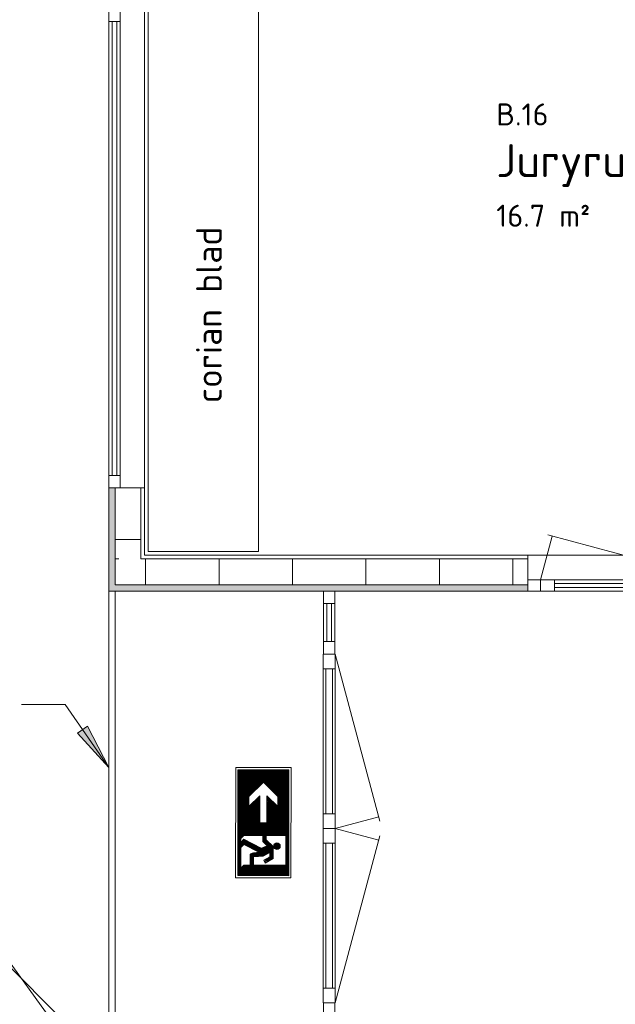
# Model space of a CAD drawing. Header units: millimetres. Extents: x 2016 to 102618, y -16590 to 68005.
# Tile 252 of 256: x 57015 to 60257, y 32635 to 37997. Entities that reach past the tile are written whole.
import ezdxf

# ---------------------------------------------------------------- set-up
doc = ezdxf.new("R2010")
doc.units = ezdxf.units.MM
doc.linetypes.add('dash 2_2', pattern=[4, 2, -2])
for name, color, linetype, lineweight in [('A-ANNO-NOTE', 131, 'Continuous', 5), ('A-AREA-IDEN', 2, 'Continuous', 9), ('A-DETL', 90, 'Continuous', 18), ('A-FLOR', 192, 'Continuous', 13), ('A-GENM', 13, 'Continuous', 13), ('A-GLAZ', 151, 'Continuous', 13), ('A-GLAZ-CURT', 52, 'Continuous', 9), ('A-GLAZ-CWMG', 51, 'Continuous', 13), ('A-WALL', 113, 'Continuous', 13), ('A-WALL-FNSH', 113, 'Continuous', 25), ('A-WALL-PATT', 111, 'Continuous', 25), ('G-ANNO-TEXT', 231, 'Continuous', 9), ('I-WALL', 2, 'Continuous', 13)]:
    doc.layers.add(name, color=color, linetype=linetype, lineweight=lineweight)
doc.styles.add('ISOCPEUR_2', font='isocpeur.ttf', dxfattribs={"height": 180.0000000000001})
doc.styles.add('ISOCPEUR_3', font='isocpeur.ttf', dxfattribs={"height": 140})
doc.styles.add('ISOCPEUR_4', font='isocpeur.ttf', dxfattribs={"height": 119.9999999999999})

# ---------------------------------------------------------------- blocks, each defined once
blk = doc.blocks.new('System Panel - 31_VCS_glas_25mm-4529972-00 Begane grond')
at = {"layer": 'A-GLAZ-CURT'}
for p, q in [((-1235.750000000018, 12.49999999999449), (1235.750000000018, 12.49999999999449)), ((-1235.750000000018, -12.50000000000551), (-1235.750000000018, 12.49999999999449)), ((1235.750000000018, -12.50000000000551), (1235.750000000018, 12.49999999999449)), ((1235.750000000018, -12.50000000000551), (-1235.750000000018, -12.50000000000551))]:
    blk.add_line(p, q, dxfattribs=at)
blk = doc.blocks.new('Rectangular Mullion - aluminium kozijn_RT62_68mm-4529971-00 Begane grond')
at = {"layer": 'A-GLAZ-CWMG'}
for p, q in [((57499.99999999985, 35515.49999999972), (57499.99999999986, 37986.99999999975)), ((57561.99999999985, 35515.49999999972), (57561.99999999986, 37986.99999999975))]:
    blk.add_line(p, q, dxfattribs=at)
blk = doc.blocks.new('Rectangular Mullion - aluminium kozijn_RT62_68mm-4483044-00 Begane grond')
at = {"layer": 'A-GLAZ-CWMG'}
for p, q in [((0, 31), (-68, 31)), ((-68, 31), (-68, -31)), ((0, 30.99999999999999), (0, -31)), ((-68, -31), (0, -31))]:
    blk.add_line(p, q, dxfattribs=at)
blk = doc.blocks.new('Rectangular Mullion - aluminium kozijn_RT62_68mm-4483045-00 Begane grond')
at = {"layer": 'A-GLAZ-CWMG'}
for p, q in [((0, 30.99999999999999), (-68, 30.99999999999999)), ((-68, 30.99999999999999), (-68, -31)), ((0, 30.99999999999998), (0, -31)), ((-68, -31), (0, -31))]:
    blk.add_line(p, q, dxfattribs=at)
blk = doc.blocks.new('Rectangular Mullion - aluminium kozijn_RT62_68mm-4449801-00 Begane grond')
at = {"layer": 'A-GLAZ-CWMG'}
for p, q in [((0, 31), (-68, 31)), ((-68, 31), (-68, -31)), ((0, 31), (0, -31)), ((-68, -31), (0, -31))]:
    blk.add_line(p, q, dxfattribs=at)
blk = doc.blocks.new('31_VCS_aluminium_deur_vliesgevel_glasvulling - Draaideur vliesgevel smal-4543399-00 Begane grond')
at = {"layer": 'A-GENM'}
for p, q in [((-475.0000000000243, -32.49999999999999), (-411.3620667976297, -270.0000000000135)), ((475.00000000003, -32.49999999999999), (-435.5102124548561, -276.4704761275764))]:
    blk.add_line(p, q, dxfattribs=at)
at = {"layer": 'A-GLAZ-CURT', "lineweight": 18}
for p, q in [((-475.0000000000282, -32.49999999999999), (-475.0000000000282, 32.50000000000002)), ((-475.0000000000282, 32.50000000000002), (-395.0000000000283, 32.50000000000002)), ((-395.0000000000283, 32.50000000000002), (395.0000000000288, 32.50000000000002)), ((-395.0000000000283, -32.49999999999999), (-395.0000000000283, 32.50000000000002)), ((395.0000000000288, 32.50000000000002), (475.0000000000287, 32.50000000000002)), ((395.0000000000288, -32.5), (395.0000000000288, 32.50000000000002)), ((475.0000000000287, -32.49999999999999), (475.0000000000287, 32.50000000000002)), ((-395.0000000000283, -32.49999999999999), (-475.0000000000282, -32.49999999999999)), ((395.0000000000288, -32.49999999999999), (-395.0000000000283, -32.49999999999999)), ((475.0000000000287, -32.49999999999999), (395.0000000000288, -32.49999999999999))]:
    blk.add_line(p, q, dxfattribs=at)
blk = doc.blocks.new('System Panel - 31_VCS_glas_25mm-4504662-00 Begane grond')
at = {"layer": 'A-GLAZ-CURT'}
for p, q in [((-103.2499999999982, 12.49999999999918), (103.2499999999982, 12.49999999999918)), ((-103.2499999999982, -12.50000000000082), (-103.2499999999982, 12.49999999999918)), ((103.2499999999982, -12.50000000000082), (103.2499999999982, 12.49999999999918)), ((103.2499999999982, -12.50000000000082), (-103.2499999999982, -12.50000000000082))]:
    blk.add_line(p, q, dxfattribs=at)
blk = doc.blocks.new('Rectangular Mullion - aluminium kozijn_RT62_68mm-4504656-00 Begane grond')
at = {"layer": 'A-GLAZ-CWMG'}
for p, q in [((58668.99999999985, 34816.99999999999), (58668.99999999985, 34610.49999999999)), ((58730.99999999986, 34816.99999999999), (58730.99999999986, 34610.49999999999))]:
    blk.add_line(p, q, dxfattribs=at)
blk = doc.blocks.new('Rectangular Mullion - aluminium kozijn_RT62_68mm-4449849-00 Begane grond')
at = {"layer": 'A-GLAZ-CWMG'}
for p, q in [((34, 31), (-34, 31)), ((-34, 31), (-34, -31)), ((34, 31), (34, -31)), ((-34, -31), (34, -31))]:
    blk.add_line(p, q, dxfattribs=at)
blk = doc.blocks.new('31_VCS_aluminium_deur_vliesgevel_glasvulling - Draaideur vliesgevel smal-4543404-00 Begane grond')
at = {"layer": 'A-GENM'}
for p, q in [((-475.0000000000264, 32.49999999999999), (-411.3620667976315, 270.0000000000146)), ((475.0000000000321, 32.49999999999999), (-435.510212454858, 276.4704761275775))]:
    blk.add_line(p, q, dxfattribs=at)
at = {"layer": 'A-GLAZ-CURT', "lineweight": 18}
for p, q in [((-395.0000000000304, 32.49999999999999), (-475.0000000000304, 32.49999999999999)), ((-475.0000000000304, 32.49999999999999), (-475.0000000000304, -32.50000000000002)), ((-395.0000000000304, 32.49999999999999), (395.0000000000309, 32.49999999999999)), ((-395.0000000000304, 32.5), (-395.0000000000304, -32.50000000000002)), ((475.0000000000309, 32.49999999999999), (395.0000000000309, 32.49999999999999)), ((395.0000000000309, 32.49999999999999), (395.0000000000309, -32.50000000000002)), ((475.0000000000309, 32.49999999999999), (475.0000000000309, -32.50000000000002)), ((-475.0000000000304, -32.50000000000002), (-395.0000000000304, -32.50000000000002)), ((395.0000000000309, -32.50000000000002), (-395.0000000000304, -32.50000000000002)), ((395.0000000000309, -32.50000000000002), (475.0000000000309, -32.50000000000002))]:
    blk.add_line(p, q, dxfattribs=at)
blk = doc.blocks.new('30_VCS_beglazing_clear glazing - 30_VCS_beglazing_clear glazing-4504661-00 Begane grond')
at = {"layer": 'A-GLAZ'}
for p, q in [((-395.0000000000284, 17.5), (395.0000000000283, 17.5)), ((395.0000000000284, -17.5), (-395.0000000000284, -17.5))]:
    blk.add_line(p, q, dxfattribs=at)
blk = doc.blocks.new('30_VCS_beglazing_clear glazing - 30_VCS_beglazing_clear glazing-4504667-00 Begane grond')
at = {"layer": 'A-GLAZ'}
for p, q in [((395.0000000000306, 17.5), (-395.0000000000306, 17.5)), ((-395.0000000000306, -17.5), (395.0000000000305, -17.5))]:
    blk.add_line(p, q, dxfattribs=at)
blk = doc.blocks.new('Uitgifte horeca blad1 - Uitgifte horeca blad-4362237-00 Begane grond')
at = {"layer": 'A-GENM'}
for p, q in [((57714.99999999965, 38064.99999999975), (57714.99999999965, 35099.99999999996)), ((58314.99999999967, 35099.99999999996), (58314.99999999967, 38064.99999999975)), ((57714.99999999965, 35099.99999999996), (58314.99999999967, 35099.99999999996))]:
    blk.add_line(p, q, dxfattribs=at)
blk = doc.blocks.new('31_VCS_CWP_vliesgevel_deur_enkel_glaspaneel - merk-4668281-00 Begane grond')
at = {"layer": 'A-GENM'}
for p, q in [((-474.9999999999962, 30.99999999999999), (-411.3620667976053, 268.4999999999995)), ((475.0000000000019, 30.99999999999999), (-435.5102124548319, 274.9704761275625))]:
    blk.add_line(p, q, dxfattribs=at)
at = {"layer": 'A-GLAZ-CURT', "lineweight": 18}
for p, q in [((-397.9999999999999, 30.99999999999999), (-474.9999999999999, 30.99999999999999)), ((-474.9999999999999, 30.99999999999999), (-474.9999999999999, -31.00000000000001)), ((-397.9999999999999, 30.99999999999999), (398.0000000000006, 30.99999999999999)), ((-397.9999999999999, 30.99999999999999), (-397.9999999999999, -31.00000000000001)), ((475.0000000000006, 30.99999999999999), (398.0000000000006, 30.99999999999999)), ((398.0000000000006, 30.99999999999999), (398.0000000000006, -31.00000000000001)), ((475.0000000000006, 30.99999999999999), (475.0000000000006, -31.00000000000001)), ((-474.9999999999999, -31.00000000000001), (-397.9999999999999, -31.00000000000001)), ((398.0000000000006, -31.00000000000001), (-397.9999999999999, -31.00000000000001)), ((398.0000000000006, -31.00000000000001), (475.0000000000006, -31.00000000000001))]:
    blk.add_line(p, q, dxfattribs=at)
at = {"layer": 'A-GLAZ-CURT', "lineweight": 13}
for p, q in [((-398.0000000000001, 10.5), (398.0000000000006, 10.5)), ((-398.0000000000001, -10.5), (-398.0000000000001, 10.5)), ((398.0000000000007, -10.5), (398.0000000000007, 10.5)), ((398.0000000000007, -10.5), (-398, -10.5))]:
    blk.add_line(p, q, dxfattribs=at)
blk = doc.blocks.new('Rectangular Mullion - aluminium kozijn_RT62_68mm-4668283-00 Begane grond')
at = {"layer": 'A-GLAZ-CWMG'}
for p, q in [((0, 31), (-68, 31)), ((-68, 31), (-68, -31)), ((0, 31), (0, -31)), ((-68, -31), (0, -31))]:
    blk.add_line(p, q, dxfattribs=at)
blk = doc.blocks.new('NLRS_00_NEN-EN ISO 7010_E001 - vluchtweg links-4415713-00 Begane grond')
at = {"layer": 'A-ANNO-NOTE', "lineweight": 9}
for p, q in [((-2.999999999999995, -1.586231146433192e-14), (-2.999999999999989, -3.014634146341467)), ((2.999999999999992, -5.887109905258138e-15), (-2.999999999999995, -1.579138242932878e-14)), ((-2.882926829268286, -0.1170731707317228), (2.882926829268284, -0.1170731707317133)), ((-2.882926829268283, -2.897560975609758), (-2.882926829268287, -0.1170731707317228)), ((-2.835275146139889, -0.1170731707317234), (-2.835275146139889, -2.897560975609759)), ((-2.787623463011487, -0.1170731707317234), (-2.787623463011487, -2.897560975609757)), ((-2.739971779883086, -0.1170731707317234), (-2.739971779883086, -2.897560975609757)), ((-2.692320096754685, -0.1170731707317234), (-2.692320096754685, -2.897560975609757)), ((-2.644668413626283, -0.1170731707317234), (-2.644668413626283, -2.897560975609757)), ((-2.597016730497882, -0.1170731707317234), (-2.597016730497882, -2.897560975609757)), ((-2.549365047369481, -0.1170731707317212), (-2.549365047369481, -2.897560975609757)), ((-2.501713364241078, -0.1170731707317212), (-2.501713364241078, -2.897560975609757)), ((-2.454061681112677, -0.1170731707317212), (-2.454061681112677, -2.897560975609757)), ((-2.406409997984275, -0.1170731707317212), (-2.406409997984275, -2.897560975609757)), ((-2.358758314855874, -0.1170731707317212), (-2.358758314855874, -2.897560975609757)), ((-2.311106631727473, -0.1170731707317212), (-2.311106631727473, -2.897560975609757)), ((-2.263454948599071, -0.1170731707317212), (-2.263454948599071, -2.897560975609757)), ((-2.21580326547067, -0.1170731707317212), (-2.21580326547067, -2.897560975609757)), ((-2.168151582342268, -0.1170731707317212), (-2.168151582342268, -1.459060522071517)), ((-2.120499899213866, -0.1170731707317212), (-2.120499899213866, -1.411408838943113)), ((-2.072848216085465, -0.1170731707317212), (-2.072848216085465, -1.363757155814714)), ((-2.025196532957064, -0.1170731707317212), (-2.025196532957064, -1.316105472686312)), ((-1.977544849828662, -0.1170731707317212), (-1.977544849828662, -1.268453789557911)), ((-1.92989316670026, -0.1170731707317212), (-1.92989316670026, -1.220802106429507)), ((-1.882241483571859, -0.1170731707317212), (-1.882241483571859, -1.173150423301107)), ((-1.834589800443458, -0.1170731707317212), (-1.834589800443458, -1.125498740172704)), ((-1.786938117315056, -0.1170731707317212), (-1.786938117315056, -1.077847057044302)), ((-1.739286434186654, -0.1170731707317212), (-1.739286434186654, -1.0301953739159)), ((-1.691634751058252, -0.1170731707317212), (-1.691634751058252, -0.9825436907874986)), ((-1.643983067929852, -0.1170731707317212), (-1.643983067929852, -0.9348920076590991)), ((-1.59633138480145, -0.1170731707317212), (-1.59633138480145, -0.8872403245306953)), ((-1.548679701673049, -0.1170731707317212), (-1.548679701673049, -0.8395886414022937)), ((-1.501028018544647, -0.1170731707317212), (-1.501028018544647, -0.791936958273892)), ((-1.453376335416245, -0.1170731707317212), (-1.453376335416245, -0.7442852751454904)), ((-1.405724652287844, -0.1170731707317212), (-1.405724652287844, -0.7236984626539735)), ((-1.358072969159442, -0.1170731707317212), (-1.358072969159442, -0.7236984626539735)), ((-1.310421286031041, -0.1170731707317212), (-1.310421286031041, -0.7236984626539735)), ((-1.262769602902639, -0.1170731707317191), (-1.262769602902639, -0.7236984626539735)), ((-1.215117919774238, -0.1170731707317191), (-1.215117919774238, -0.7236984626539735)), ((-1.167466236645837, -0.1170731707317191), (-1.167466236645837, -0.7236984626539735)), ((-1.119814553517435, -0.1170731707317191), (-1.119814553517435, -0.7236984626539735)), ((-1.072162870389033, -0.1170731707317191), (-1.072162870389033, -0.7236984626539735)), ((-1.024511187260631, -0.1170731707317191), (-1.024511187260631, -0.7236984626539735)), ((-0.9768595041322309, -0.1170731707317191), (-0.9768595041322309, -0.7236984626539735)), ((-0.929207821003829, -0.1170731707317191), (-0.929207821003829, -0.7236984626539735)), ((-0.8815561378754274, -0.1170731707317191), (-0.8815561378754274, -0.7236984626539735)), ((-0.8339044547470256, -0.1170731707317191), (-0.8339044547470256, -1.312565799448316)), ((-0.7862527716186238, -0.1170731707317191), (-0.7862527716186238, -1.312565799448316)), ((-0.7386010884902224, -0.1170731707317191), (-0.7386010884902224, -1.312565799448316)), ((-0.6909494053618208, -0.1170731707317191), (-0.6909494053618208, -1.312565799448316)), ((-0.6432977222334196, -0.1170731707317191), (-0.6432977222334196, -1.312565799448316)), ((-0.5956460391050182, -0.1170731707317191), (-0.5956460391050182, -1.312565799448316)), ((-0.5479943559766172, -0.1170731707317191), (-0.5479943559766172, -1.312565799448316)), ((-0.5003426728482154, -0.1170731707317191), (-0.5003426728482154, -1.312565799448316)), ((-0.4526909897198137, -0.1170731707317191), (-0.4526909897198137, -1.312565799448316)), ((-0.4050393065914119, -0.1170731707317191), (-0.4050393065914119, -1.312565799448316)), ((-0.3573876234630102, -0.1170731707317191), (-0.3573876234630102, -1.312565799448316)), ((-0.3097359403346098, -0.1170731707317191), (-0.3097359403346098, -1.312565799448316)), ((-0.262084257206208, -0.1170731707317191), (-0.262084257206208, -1.312565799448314)), ((-0.2144325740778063, -0.1170731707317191), (-0.2144325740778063, -1.312565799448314)), ((-0.1667808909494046, -0.1170731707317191), (-0.1667808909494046, -1.312565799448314)), ((-0.1191292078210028, -0.1170731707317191), (-0.1191292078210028, -1.312565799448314)), ((-0.07147752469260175, -0.1170731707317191), (-0.07147752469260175, -1.312565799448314)), ((-0.02382584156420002, -0.1170731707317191), (-0.02382584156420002, -1.312565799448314)), ((0.02382584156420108, -0.117073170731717), (0.02382584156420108, -2.897560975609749)), ((0.07147752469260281, -0.117073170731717), (0.07147752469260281, -2.897560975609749)), ((0.1191292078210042, -0.117073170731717), (0.1191292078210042, -2.897560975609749)), ((0.1667808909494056, -0.117073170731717), (0.1667808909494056, -2.897560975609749)), ((0.2144325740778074, -0.117073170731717), (0.2144325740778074, -2.897560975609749)), ((0.2620842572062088, -0.117073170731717), (0.2620842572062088, -2.897560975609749)), ((0.3097359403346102, -0.117073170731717), (0.3097359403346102, -2.897560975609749)), ((0.3573876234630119, -0.117073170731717), (0.3573876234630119, -2.897560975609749)), ((0.4050393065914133, -0.117073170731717), (0.4050393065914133, -2.897560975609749)), ((0.4526909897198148, -0.117073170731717), (0.4526909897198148, -2.897560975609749)), ((0.5003426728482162, -0.117073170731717), (0.5003426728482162, -2.897560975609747)), ((0.5479943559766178, -0.117073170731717), (0.5479943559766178, -2.897560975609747)), ((0.5956460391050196, -0.117073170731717), (0.5956460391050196, -2.897560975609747)), ((0.6432977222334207, -0.117073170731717), (0.6432977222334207, -2.897560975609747)), ((0.6909494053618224, -0.117073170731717), (0.6909494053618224, -2.897560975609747)), ((0.6963764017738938, -0.2787535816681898), (2.303623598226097, -0.2787535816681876)), ((0.6963764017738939, -1.355876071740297), (0.6963764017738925, -0.2787535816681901)), ((0.7386010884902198, -0.117073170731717), (0.7386010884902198, -0.2787535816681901)), ((0.786252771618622, -0.117073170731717), (0.786252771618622, -0.2787535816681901)), ((0.8339044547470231, -0.117073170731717), (0.8339044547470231, -0.2787535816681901)), ((0.8815561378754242, -0.117073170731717), (0.8815561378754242, -0.2787535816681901)), ((0.9292078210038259, -0.117073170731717), (0.9292078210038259, -0.2787535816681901)), ((0.9768595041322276, -0.117073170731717), (0.9768595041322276, -0.2787535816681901)), ((1.024511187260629, -0.117073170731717), (1.024511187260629, -0.2787535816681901)), ((1.072162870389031, -0.117073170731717), (1.072162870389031, -0.2787535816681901)), ((1.119814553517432, -0.117073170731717), (1.119814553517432, -0.2787535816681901)), ((1.167466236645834, -0.117073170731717), (1.167466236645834, -0.2787535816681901)), ((1.215117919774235, -0.117073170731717), (1.215117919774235, -0.2787535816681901)), ((1.262769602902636, -0.117073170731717), (1.262769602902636, -0.278753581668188)), ((1.310421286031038, -0.1170731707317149), (1.310421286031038, -0.278753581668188)), ((1.35807296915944, -0.1170731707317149), (1.35807296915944, -0.278753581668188)), ((1.405724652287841, -0.1170731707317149), (1.405724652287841, -0.278753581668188)), ((1.453376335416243, -0.1170731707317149), (1.453376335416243, -0.278753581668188)), ((1.501028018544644, -0.1170731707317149), (1.501028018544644, -0.278753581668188)), ((1.548679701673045, -0.1170731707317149), (1.548679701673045, -0.278753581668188)), ((1.596331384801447, -0.1170731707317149), (1.596331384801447, -0.278753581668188)), ((1.643983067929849, -0.1170731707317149), (1.643983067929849, -0.278753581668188)), ((1.69163475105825, -0.1170731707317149), (1.69163475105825, -0.278753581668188)), ((1.739197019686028, -0.1170731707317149), (1.739197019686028, -0.278753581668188)), ((1.78684870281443, -0.1170731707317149), (1.78684870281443, -0.278753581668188)), ((1.834500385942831, -0.1170731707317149), (1.834500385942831, -0.278753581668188)), ((1.882152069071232, -0.1170731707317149), (1.882152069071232, -0.278753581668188)), ((1.929803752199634, -0.1170731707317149), (1.929803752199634, -0.278753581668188)), ((1.977455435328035, -0.1170731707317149), (1.977455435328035, -0.278753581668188)), ((2.025555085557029, -0.1170731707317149), (2.025555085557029, -0.278753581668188)), ((2.073206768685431, -0.1170731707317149), (2.073206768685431, -0.278753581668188)), ((2.120858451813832, -0.1170731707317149), (2.120858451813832, -0.278753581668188)), ((2.168510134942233, -0.1170731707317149), (2.168510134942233, -0.278753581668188)), ((2.21609110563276, -0.1170731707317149), (2.21609110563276, -0.278753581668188)), ((2.263742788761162, -0.1170731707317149), (2.263742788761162, -0.278753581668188)), ((2.303623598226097, -0.2787535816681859), (2.3036235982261, -2.033190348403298)), ((2.311106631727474, -0.1170731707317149), (2.311106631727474, -2.577662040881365)), ((2.358758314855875, -0.1170731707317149), (2.358758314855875, -2.625313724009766)), ((2.406409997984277, -0.1170731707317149), (2.406409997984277, -2.672965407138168)), ((2.454061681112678, -0.1170731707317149), (2.454061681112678, -2.720617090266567)), ((2.501713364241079, -0.1170731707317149), (2.501713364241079, -2.89756097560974)), ((2.549365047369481, -0.1170731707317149), (2.549365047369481, -2.89756097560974)), ((2.597016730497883, -0.1170731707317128), (2.597016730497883, -2.89756097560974)), ((2.644668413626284, -0.1170731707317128), (2.644668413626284, -2.89756097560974)), ((2.692320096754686, -0.1170731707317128), (2.692320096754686, -2.89756097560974)), ((2.739971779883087, -0.1170731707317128), (2.739971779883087, -2.89756097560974)), ((2.787623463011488, -0.1170731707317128), (2.787623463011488, -2.89756097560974)), ((2.83527514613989, -0.1170731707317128), (2.83527514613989, -2.89756097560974)), ((2.882926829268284, -0.1170731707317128), (2.882926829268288, -2.89756097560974)), ((2.999999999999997, -3.014634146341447), (2.999999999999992, -6.34492458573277e-15)), ((-1.432789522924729, -0.7236984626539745), (-2.216408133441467, -1.507317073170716)), ((-0.8754252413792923, -0.7236984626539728), (-1.464292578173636, -1.312565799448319)), ((-0.8754252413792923, -0.7236984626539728), (-1.432789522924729, -0.7236984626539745)), ((-1.167466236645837, -1.0514859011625), (-1.428546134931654, -1.312565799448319)), ((-1.167466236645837, -1.015739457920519), (-1.167466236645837, -1.244152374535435)), ((-1.119814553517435, -0.968087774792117), (-1.119814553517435, -1.312565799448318)), ((-1.072162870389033, -0.9204360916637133), (-1.072162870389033, -1.312565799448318)), ((-1.024511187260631, -0.8727844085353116), (-1.024511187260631, -1.312565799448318)), ((-0.9768595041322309, -0.8251327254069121), (-0.9768595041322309, -1.312565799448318)), ((-0.929207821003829, -0.7774810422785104), (-0.929207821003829, -1.312565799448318)), ((-0.8815561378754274, -0.7236984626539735), (-0.8815561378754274, -1.312565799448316)), ((1.291866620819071, -0.976987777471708), (0.9385475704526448, -1.355876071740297)), ((1.119814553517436, -0.674635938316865), (1.119814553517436, -0.8510125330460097)), ((1.167466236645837, -0.6195994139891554), (1.167466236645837, -0.9060490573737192)), ((1.215117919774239, -0.5933894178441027), (1.215117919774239, -0.9322590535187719)), ((1.215117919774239, -1.059290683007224), (1.215117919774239, -1.338756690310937)), ((1.262769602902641, -0.5829309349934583), (1.262769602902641, -0.9427175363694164)), ((1.262769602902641, -1.008190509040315), (1.262769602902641, -1.330391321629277)), ((1.262769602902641, -1.008190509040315), (1.262769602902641, -1.330391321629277)), ((1.310421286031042, -0.585416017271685), (1.310421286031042, -0.9402324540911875)), ((1.310421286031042, -0.9769877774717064), (1.310421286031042, -1.437418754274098)), ((1.946204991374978, -0.976987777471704), (1.310421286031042, -0.9769877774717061)), ((1.358072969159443, -0.6014415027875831), (1.358072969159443, -0.9242069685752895)), ((1.358072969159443, -0.9769877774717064), (1.358072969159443, -1.544446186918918)), ((1.405724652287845, -0.6360420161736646), (1.405724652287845, -0.8896064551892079)), ((1.405724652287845, -0.9769877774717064), (1.405724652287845, -2.130266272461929)), ((1.453376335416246, -0.9769877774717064), (1.453376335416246, -2.036744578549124)), ((1.501028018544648, -0.9769877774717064), (1.501028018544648, -1.94322288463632)), ((1.54867970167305, -0.9769877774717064), (1.54867970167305, -1.849701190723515)), ((1.596331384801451, -0.9769877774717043), (1.596331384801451, -1.75617949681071)), ((1.643983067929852, -0.9769877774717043), (1.643983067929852, -1.149094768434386)), ((1.691634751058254, -0.9769877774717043), (1.691634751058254, -1.149094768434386)), ((1.739286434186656, -0.9769877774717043), (1.739286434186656, -1.149094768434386)), ((1.786938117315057, -0.9769877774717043), (1.786938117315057, -1.149094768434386)), ((1.834589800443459, -0.9769877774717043), (1.834589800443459, -1.149094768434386)), ((1.88224148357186, -0.9769877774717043), (1.88224148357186, -1.20512439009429)), ((1.929893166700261, -0.9769877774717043), (1.929893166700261, -1.287659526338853)), ((2.195843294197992, -1.409374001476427), (1.946204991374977, -0.9769877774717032)), ((1.977544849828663, -1.031270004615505), (1.977544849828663, -1.370194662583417)), ((-1.432789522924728, -2.290935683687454), (-2.216408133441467, -1.507317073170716)), ((-2.168151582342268, -1.555573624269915), (-2.168151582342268, -2.897560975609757)), ((-2.120499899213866, -1.603225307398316), (-2.120499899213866, -2.897560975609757)), ((-1.916695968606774e-15, -1.312565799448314), (-1.464292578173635, -1.312565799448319)), ((-1.167466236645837, -1.09633360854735), (-1.383698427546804, -1.312565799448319)), ((-1.167466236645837, -1.145733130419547), (-1.334298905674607, -1.312565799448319)), ((-1.167466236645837, -1.194140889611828), (-1.285891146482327, -1.312565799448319)), ((-1.119814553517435, -1.196500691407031), (-1.235879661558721, -1.312565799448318)), ((-1.095463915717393e-15, -1.702068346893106), (-1.919252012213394e-15, -1.312565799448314)), ((0.9385475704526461, -1.355876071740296), (0.6963764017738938, -1.355876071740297)), ((0.6963764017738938, -1.531401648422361), (1.022472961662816, -1.531401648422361)), ((0.6963764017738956, -2.570179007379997), (0.6963764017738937, -1.531401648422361)), ((0.7386010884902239, -1.355876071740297), (0.7386010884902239, -1.531401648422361)), ((0.7862527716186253, -1.355876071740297), (0.7862527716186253, -1.531401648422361)), ((0.8339044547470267, -1.355876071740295), (0.8339044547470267, -1.531401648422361)), ((0.8815561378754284, -1.355876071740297), (0.8815561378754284, -1.531401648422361)), ((1.405724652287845, -1.586085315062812), (0.9043038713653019, -2.570179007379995)), ((0.9292078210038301, -1.355876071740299), (0.9292078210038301, -1.531401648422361)), ((0.9768595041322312, -1.314791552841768), (0.9768595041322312, -1.531401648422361)), ((1.022472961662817, -1.53140164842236), (1.250666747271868, -1.303207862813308)), ((1.024511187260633, -1.263691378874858), (1.024511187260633, -1.529363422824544)), ((1.072162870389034, -1.212591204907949), (1.072162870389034, -1.481711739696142)), ((1.119814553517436, -1.161491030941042), (1.119814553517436, -1.434060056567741)), ((1.167466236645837, -1.110390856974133), (1.167466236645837, -1.386408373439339)), ((1.250666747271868, -1.303207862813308), (1.405724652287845, -1.651473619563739)), ((1.628382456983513, -1.149094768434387), (1.849892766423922, -1.149094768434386)), ((1.816678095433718, -1.518645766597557), (1.628382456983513, -1.149094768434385)), ((1.643983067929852, -1.179712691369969), (1.643983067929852, -2.037080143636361)), ((1.691634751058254, -1.273234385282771), (1.691634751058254, -2.185773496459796)), ((1.739286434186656, -1.366756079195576), (1.739286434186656, -2.216334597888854)), ((1.786938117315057, -1.460277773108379), (1.786938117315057, -2.223952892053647)), ((1.852658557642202, -2.0331903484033), (1.816678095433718, -1.518645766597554)), ((1.849892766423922, -1.149094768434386), (2.04464404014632, -1.48641386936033)), ((2.025196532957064, -1.113805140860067), (2.025196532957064, -1.452729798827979)), ((2.025196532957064, -1.305610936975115), (2.110275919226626, -1.452972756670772)), ((2.04464404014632, -1.486413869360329), (2.195843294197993, -1.409374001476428)), ((2.072848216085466, -1.196340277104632), (2.072848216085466, -1.388146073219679)), ((2.072848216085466, -1.29284270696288), (2.152792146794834, -1.43130965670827)), ((-2.072848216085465, -1.650876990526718), (-2.072848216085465, -2.897560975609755)), ((-2.025196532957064, -1.698528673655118), (-2.025196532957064, -2.897560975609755)), ((-1.977544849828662, -1.746180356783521), (-1.977544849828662, -2.897560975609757)), ((-1.92989316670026, -1.793832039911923), (-1.92989316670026, -2.897560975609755)), ((-1.882241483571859, -1.841483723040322), (-1.882241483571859, -2.897560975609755)), ((-1.834589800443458, -1.889135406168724), (-1.834589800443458, -2.897560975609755)), ((-1.786938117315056, -1.936787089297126), (-1.786938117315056, -2.897560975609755)), ((-1.739286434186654, -1.984438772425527), (-1.739286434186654, -2.897560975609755)), ((-1.691634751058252, -2.032090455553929), (-1.691634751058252, -2.897560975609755)), ((-1.643983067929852, -2.07974213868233), (-1.643983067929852, -2.897560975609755)), ((-1.59633138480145, -2.127393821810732), (-1.59633138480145, -2.897560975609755)), ((-0.8754252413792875, -2.290935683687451), (-1.464292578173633, -1.702068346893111)), ((-1.09053391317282e-15, -1.702068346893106), (-1.464292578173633, -1.702068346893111)), ((-1.167466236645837, -1.952573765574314), (-1.417971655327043, -1.70206834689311)), ((-1.167466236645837, -1.906252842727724), (-1.371650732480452, -1.702068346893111)), ((-1.167466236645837, -1.859931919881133), (-1.325329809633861, -1.70206834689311)), ((-1.167466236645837, -1.81489132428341), (-1.280289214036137, -1.70206834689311)), ((-1.119814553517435, -1.814941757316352), (-1.232687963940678, -1.70206834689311)), ((-1.167466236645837, -1.702068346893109), (-1.167466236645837, -1.998894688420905)), ((-1.119814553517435, -1.702068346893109), (-1.119814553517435, -2.046546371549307)), ((-1.072162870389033, -1.702068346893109), (-1.072162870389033, -2.094198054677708)), ((-1.024511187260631, -1.702068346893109), (-1.024511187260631, -2.14184973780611)), ((-0.9768595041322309, -1.702068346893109), (-0.9768595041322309, -2.189501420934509)), ((-0.929207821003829, -1.702068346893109), (-0.929207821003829, -2.237153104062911)), ((-0.8815561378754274, -1.702068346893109), (-0.8815561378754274, -2.284804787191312)), ((-0.8339044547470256, -1.702068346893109), (-0.8339044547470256, -2.897560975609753)), ((-0.7862527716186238, -1.702068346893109), (-0.7862527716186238, -2.897560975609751)), ((-0.7386010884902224, -1.702068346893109), (-0.7386010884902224, -2.897560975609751)), ((-0.6909494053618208, -1.702068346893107), (-0.6909494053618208, -2.897560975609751)), ((-0.6432977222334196, -1.702068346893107), (-0.6432977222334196, -2.897560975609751)), ((-0.5956460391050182, -1.702068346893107), (-0.5956460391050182, -2.897560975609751)), ((-0.5479943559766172, -1.702068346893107), (-0.5479943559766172, -2.897560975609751)), ((-0.5003426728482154, -1.702068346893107), (-0.5003426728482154, -2.897560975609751)), ((-0.4526909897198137, -1.702068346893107), (-0.4526909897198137, -2.897560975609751)), ((-0.4050393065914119, -1.702068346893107), (-0.4050393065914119, -2.897560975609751)), ((-0.3573876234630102, -1.702068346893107), (-0.3573876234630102, -2.897560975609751)), ((-0.3097359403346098, -1.702068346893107), (-0.3097359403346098, -2.897560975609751)), ((-0.262084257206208, -1.702068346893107), (-0.262084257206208, -2.897560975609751)), ((-0.2144325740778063, -1.702068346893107), (-0.2144325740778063, -2.897560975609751)), ((-0.1667808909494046, -1.702068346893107), (-0.1667808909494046, -2.897560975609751)), ((-0.1191292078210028, -1.702068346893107), (-0.1191292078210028, -2.897560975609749)), ((-0.07147752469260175, -1.702068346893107), (-0.07147752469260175, -2.897560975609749)), ((-0.02382584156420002, -1.702068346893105), (-0.02382584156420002, -2.897560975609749)), ((1.167466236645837, -2.05369378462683), (1.167466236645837, -2.897560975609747)), ((1.181577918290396, -2.570179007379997), (1.596331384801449, -1.756179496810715)), ((1.215117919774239, -1.960172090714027), (1.215117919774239, -2.504353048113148)), ((1.262769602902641, -1.866650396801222), (1.262769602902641, -2.410831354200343)), ((1.310421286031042, -1.77312870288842), (1.310421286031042, -2.31730966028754)), ((1.358072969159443, -1.679607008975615), (1.358072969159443, -2.223787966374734)), ((1.598743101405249, -1.7514462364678), (1.656502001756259, -2.116121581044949)), ((1.834589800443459, -1.774795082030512), (1.834589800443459, -2.223952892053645)), ((2.3036235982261, -2.033190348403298), (1.852658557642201, -2.0331903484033)), ((1.88224148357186, -2.0331903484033), (1.88224148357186, -2.223952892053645)), ((1.929893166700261, -2.0331903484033), (1.929893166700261, -2.223952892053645)), ((1.977544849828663, -2.0331903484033), (1.977544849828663, -2.223952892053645)), ((2.025196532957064, -2.0331903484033), (2.025196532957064, -2.223952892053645)), ((2.072848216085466, -2.0331903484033), (2.072848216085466, -2.223952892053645)), ((2.120499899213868, -2.033190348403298), (2.120499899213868, -2.223952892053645)), ((2.168151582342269, -2.033190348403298), (2.168151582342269, -2.223952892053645)), ((2.215803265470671, -2.033190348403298), (2.215803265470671, -2.223952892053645)), ((2.263454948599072, -2.033190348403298), (2.263454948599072, -2.223952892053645)), ((2.496455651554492, -2.223952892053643), (2.311106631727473, -2.038603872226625)), ((-1.548679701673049, -2.175045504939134), (-1.548679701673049, -2.897560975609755)), ((-1.501028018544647, -2.222697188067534), (-1.501028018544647, -2.897560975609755)), ((-1.453376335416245, -2.270348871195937), (-1.453376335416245, -2.897560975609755)), ((-0.8754252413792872, -2.290935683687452), (-1.432789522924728, -2.290935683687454)), ((-1.405724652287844, -2.290935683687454), (-1.405724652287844, -2.897560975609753)), ((-1.358072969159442, -2.290935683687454), (-1.358072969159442, -2.897560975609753)), ((-1.310421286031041, -2.290935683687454), (-1.310421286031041, -2.897560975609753)), ((-1.262769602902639, -2.290935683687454), (-1.262769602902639, -2.897560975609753)), ((-1.215117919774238, -2.290935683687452), (-1.215117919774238, -2.897560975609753)), ((-1.167466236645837, -2.290935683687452), (-1.167466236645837, -2.897560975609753)), ((-1.119814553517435, -2.290935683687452), (-1.119814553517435, -2.897560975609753)), ((-1.072162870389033, -2.290935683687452), (-1.072162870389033, -2.897560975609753)), ((-1.024511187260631, -2.290935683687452), (-1.024511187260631, -2.897560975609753)), ((-0.9768595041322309, -2.290935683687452), (-0.9768595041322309, -2.897560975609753)), ((-0.929207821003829, -2.290935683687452), (-0.929207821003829, -2.897560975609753)), ((-0.8815561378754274, -2.290935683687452), (-0.8815561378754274, -2.897560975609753)), ((0.8620779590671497, -2.735880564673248), (0.690949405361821, -2.564752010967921)), ((0.7386010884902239, -2.612403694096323), (0.7386010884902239, -2.897560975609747)), ((0.7862527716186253, -2.660055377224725), (0.7862527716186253, -2.897560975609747)), ((0.9043038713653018, -2.570179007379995), (1.072162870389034, -2.738038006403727)), ((0.9043038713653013, -2.570179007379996), (1.181577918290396, -2.570179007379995)), ((0.9768595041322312, -2.427780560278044), (0.9768595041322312, -2.642734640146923)), ((1.024511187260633, -2.334258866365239), (1.024511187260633, -2.690386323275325)), ((1.072162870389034, -2.240737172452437), (1.072162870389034, -2.897560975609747)), ((1.119814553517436, -2.147215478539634), (1.119814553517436, -2.897560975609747)), ((1.181577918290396, -2.570179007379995), (1.347279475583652, -2.73588056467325)), ((1.215117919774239, -2.603719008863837), (1.215117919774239, -2.897560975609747)), ((1.262769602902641, -2.651370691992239), (1.262769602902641, -2.897560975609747)), ((1.786938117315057, -2.223952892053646), (2.496455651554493, -2.223952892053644)), ((2.303623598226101, -2.570179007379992), (2.3036235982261, -2.223952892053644)), ((2.303623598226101, -2.570179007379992), (2.469325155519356, -2.735880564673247)), ((-2.999999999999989, -3.014634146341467), (2.999999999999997, -3.014634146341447)), ((2.882926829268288, -2.89756097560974), (-2.882926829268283, -2.897560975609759)), ((0.8339044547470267, -2.707707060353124), (0.8339044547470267, -2.897560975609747)), ((0.8815561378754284, -2.73588056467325), (0.8815561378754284, -2.897560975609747)), ((1.072162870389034, -2.73588056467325), (0.8815561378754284, -2.73588056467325)), ((0.9292078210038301, -2.73588056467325), (0.9292078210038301, -2.897560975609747)), ((0.9768595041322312, -2.73588056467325), (0.9768595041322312, -2.897560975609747)), ((1.024511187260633, -2.73588056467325), (1.024511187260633, -2.897560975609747)), ((1.310421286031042, -2.699022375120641), (1.310421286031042, -2.897560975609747)), ((1.358072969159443, -2.73588056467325), (1.358072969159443, -2.897560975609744)), ((2.454061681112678, -2.735880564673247), (1.358072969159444, -2.73588056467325)), ((1.405724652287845, -2.73588056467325), (1.405724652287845, -2.897560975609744)), ((1.453376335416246, -2.73588056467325), (1.453376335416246, -2.897560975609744)), ((1.501028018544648, -2.73588056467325), (1.501028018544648, -2.897560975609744)), ((1.54867970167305, -2.73588056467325), (1.54867970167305, -2.897560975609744)), ((1.596331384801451, -2.73588056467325), (1.596331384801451, -2.897560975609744)), ((1.643983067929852, -2.735880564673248), (1.643983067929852, -2.897560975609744)), ((1.691634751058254, -2.735880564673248), (1.691634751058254, -2.897560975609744)), ((1.739286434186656, -2.735880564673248), (1.739286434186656, -2.897560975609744)), ((1.786938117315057, -2.735880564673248), (1.786938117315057, -2.897560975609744)), ((1.834589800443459, -2.735880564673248), (1.834589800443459, -2.897560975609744)), ((1.88224148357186, -2.735880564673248), (1.88224148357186, -2.897560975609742)), ((1.929893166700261, -2.735880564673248), (1.929893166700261, -2.897560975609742)), ((1.977544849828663, -2.735880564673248), (1.977544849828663, -2.897560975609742)), ((2.025196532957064, -2.735880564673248), (2.025196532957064, -2.897560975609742)), ((2.072848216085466, -2.735880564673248), (2.072848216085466, -2.897560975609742)), ((2.120499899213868, -2.735880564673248), (2.120499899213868, -2.897560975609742)), ((2.168151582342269, -2.735880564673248), (2.168151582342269, -2.897560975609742)), ((2.215803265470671, -2.735880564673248), (2.215803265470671, -2.897560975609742)), ((2.263454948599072, -2.735880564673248), (2.263454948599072, -2.897560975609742)), ((2.311106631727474, -2.735880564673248), (2.311106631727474, -2.897560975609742)), ((2.358758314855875, -2.735880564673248), (2.358758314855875, -2.897560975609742)), ((2.406409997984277, -2.735880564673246), (2.406409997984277, -2.897560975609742)), ((2.454061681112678, -2.735880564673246), (2.454061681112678, -2.897560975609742))]:
    blk.add_line(p, q, dxfattribs=at)
blk.add_circle((1.277278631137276, -0.7628242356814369), 0.1804774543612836, dxfattribs=at)
blk.add_arc((1.782756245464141, -2.096124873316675), 0.1278280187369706, 188.9999999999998, 269.9999999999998, dxfattribs=at)

msp = doc.modelspace()

# ---------------------------------------------------------------- hatches: boundary and pattern name
at = {"layer": 'A-WALL-PATT'}
h = msp.add_hatch(color=256, dxfattribs=at)
h.paths.add_polyline_path([(57534.99999999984, 34885.00000000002), (57534.99999999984, 35447.49999999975), (57499.99999999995, 35447.49999999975), (57499.99999999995, 34885.00000000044)], flags=0)
h.paths.add_polyline_path([(57534.99999999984, 38054.99999999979), (57534.99999999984, 39377.99999999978), (57499.99999999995, 39377.99999999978), (57499.99999999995, 38055.00000000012)], flags=0)
h.paths.add_polyline_path([(57534.99999999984, 41481.9999999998), (57534.99999999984, 45407.99999999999), (57499.99999999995, 45407.99999999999), (57499.99999999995, 41481.9999999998)], flags=0)
h.paths.add_polyline_path([(57534.99999999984, 47511.99999999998), (57534.99999999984, 48859.99999999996), (57499.99999999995, 48859.99999999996), (57499.99999999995, 47512.00000000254)], flags=0)
at = {"layer": 'A-WALL-PATT', "lineweight": 5}
h = msp.add_hatch(dxfattribs=at)
h.set_pattern_fill('FP_369', color=256, angle=269.9999999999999, style=0, pattern_type=2)
h.set_pattern_definition([(179.9999999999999, (57695.00000000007, 35164.99999999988), (-7.595286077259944e-13, -400), [])])
h.paths.add_polyline_path([(57674.99999999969, 35059.99999999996), (57674.99999999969, 35447.49999999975), (57534.99999999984, 35447.49999999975), (57534.99999999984, 35059.99999999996), (57554.99999999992, 35059.99999999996)], flags=0)
h = msp.add_hatch(dxfattribs=at)
h.set_pattern_fill('FP_230', color=256, angle=-89.99999999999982, style=0, pattern_type=2)
h.set_pattern_definition([(270, (60499.99999999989, 35080.00000000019), (400, 1.267942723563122e-12), [])])
h.paths.add_polyline_path([(60867.99999999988, 34919.99999999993), (63445.00000000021, 34919.99999999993), (63445.00000000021, 35059.99999999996), (60867.99999999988, 35059.99999999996)], flags=0)
h.paths.add_polyline_path([(59781.99999999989, 34920), (59781.99999999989, 35059.99999999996), (57554.99999999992, 35059.99999999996), (57554.99999999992, 34920), (58873.12617250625, 34920)], flags=0)
at = {"layer": 'A-WALL-PATT'}
h = msp.add_hatch(color=256, dxfattribs=at)
h.paths.add_polyline_path([(63325.00000000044, 34884.99999999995), (63500.00000000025, 34884.99999999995), (63500.00000000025, 34919.99999999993), (60867.99999999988, 34919.99999999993), (60867.99999999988, 34884.99999999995), (63021.32691330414, 34884.99999999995)], flags=0)
h.paths.add_polyline_path([(58873.12617250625, 34885.00000000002), (59781.99999999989, 34885.00000000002), (59781.99999999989, 34920), (57534.99999999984, 34920), (57534.99999999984, 34885.00000000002), (58314.99999999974, 34885.00000000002)], flags=0)
at = {"layer": 'G-ANNO-TEXT'}
msp.add_hatch(color=10, dxfattribs=at).paths.add_polyline_path([(57499.98572103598, 33925.15635799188), (57384.60983088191, 34149.36982263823), (57330.51045418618, 34111.868456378)], flags=0)

# ---------------------------------------------------------------- linework, layer by layer
at = {"layer": 'A-AREA-IDEN'}
msp.add_line((58011.00680108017, 31418.88029873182), (56830.42900790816, 33042.14629764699), dxfattribs=at)
at = {"layer": 'A-DETL', "linetype": 'dash 2_2', "lineweight": 13}
msp.add_line((57499.99999999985, 34884.99999999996), (57499.99999999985, 32299.99999999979), dxfattribs=at)
at = {"layer": 'A-FLOR'}
for p, q in [((57499.99999999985, 34884.99999999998), (57499.99999999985, 32299.99999999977)), ((57534.99999999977, 34884.99999999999), (57534.99999999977, 32299.99999999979))]:
    msp.add_line(p, q, dxfattribs=at)
at = {"layer": 'A-FLOR', "lineweight": 9}
msp.add_line((55515.00000000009, 34284.99999999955), (57499.99999999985, 32299.99999999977), dxfattribs=at)
at = {"layer": 'A-WALL', "color": 10, "lineweight": 9}
msp.add_line((57534.99999999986, 35079.99999999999), (57534.99999999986, 35447.49999999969), dxfattribs=at)
at = {"layer": 'A-WALL', "color": 250, "lineweight": 18}
for p, q in [((57534.99999999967, 35447.49999999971), (57674.99999999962, 35447.49999999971)), ((57534.99999999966, 35447.49999999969), (57534.99999999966, 35079.99999999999)), ((57674.99999999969, 35059.99999999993), (57674.99999999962, 35447.49999999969)), ((57534.99999999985, 35079.99999999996), (57534.99999999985, 35059.99999999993)), ((57674.99999999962, 35059.99999999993), (59781.99999999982, 35059.99999999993)), ((59781.99999999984, 35059.99999999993), (59781.99999999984, 34919.99999999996)), ((57554.99999999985, 34919.99999999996), (59781.99999999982, 34919.99999999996))]:
    msp.add_line(p, q, dxfattribs=at)
at = {"layer": 'A-WALL', "lineweight": 5}
msp.add_line((57554.99999999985, 34919.99999999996), (57534.99999999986, 34919.99999999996), dxfattribs=at)
at = {"layer": 'A-WALL-FNSH', "color": 10, "lineweight": 9}
for p, q in [((57499.99999999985, 34884.99999999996), (57499.99999999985, 35447.49999999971)), ((57499.99999999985, 35447.49999999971), (57534.99999999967, 35447.49999999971)), ((59781.99999999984, 34884.99999999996), (59781.99999999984, 34919.99999999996)), ((57499.99999999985, 34884.99999999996), (59781.99999999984, 34884.99999999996))]:
    msp.add_line(p, q, dxfattribs=at)
at = {"layer": 'A-WALL-FNSH', "color": 7, "lineweight": 13}
for p, q in [((57674.99999999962, 35447.49999999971), (57694.99999999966, 35447.49999999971)), ((57694.99999999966, 35079.99999999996), (57694.99999999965, 35447.49999999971)), ((57694.99999999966, 35079.99999999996), (59781.99999999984, 35079.99999999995)), ((59781.99999999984, 35079.99999999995), (59781.99999999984, 35059.99999999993)), ((57534.99999999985, 35059.99999999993), (57534.99999999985, 34919.99999999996))]:
    msp.add_line(p, q, dxfattribs=at)
at = {"layer": 'G-ANNO-TEXT', "color": 10}
for p, q in [((57262.72072489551, 34267.43424498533), (57025.45572875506, 34267.43424498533)), ((57499.98572103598, 33925.15635799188), (57262.72072489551, 34267.43424498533)), ((57384.60983088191, 34149.36982263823), (57330.51045418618, 34111.868456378)), ((57330.51045418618, 34111.868456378), (57499.98572103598, 33925.15635799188)), ((57499.98572103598, 33925.15635799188), (57384.60983088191, 34149.36982263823))]:
    msp.add_line(p, q, dxfattribs=at)
at = {"layer": 'I-WALL'}
for p, q in [((57694.99999999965, 38054.99999999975), (57694.99999999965, 35447.49999999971)), ((59781.99999999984, 35079.99999999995), (60867.99999999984, 35079.99999999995)), ((57554.99999999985, 35059.99999999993), (57534.99999999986, 35059.99999999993))]:
    msp.add_line(p, q, dxfattribs=at)

# ---------------------------------------------------------------- block references
at = {"layer": 'A-ANNO-NOTE', "lineweight": 9, "xscale": 100, "yscale": 100, "zscale": 100, "rotation": 269.9612865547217}
msp.add_blockref('NLRS_00_NEN-EN ISO 7010_E001 - vluchtweg links-4415713-00 Begane grond', (58492.05517155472, 33623.5674979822), dxfattribs=at)
at = {"layer": 'A-GENM'}
msp.add_blockref('Uitgifte horeca blad1 - Uitgifte horeca blad-4362237-00 Begane grond', (0, 0), dxfattribs=at)
at = {"layer": 'A-GLAZ'}
for name, p, rotation in [('30_VCS_beglazing_clear glazing - 30_VCS_beglazing_clear glazing-4504661-00 Begane grond', (58699.99999999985, 34067.49999999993), 89.9999999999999), ('30_VCS_beglazing_clear glazing - 30_VCS_beglazing_clear glazing-4504667-00 Begane grond', (58699.99999999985, 33117.49999999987), 269.9999999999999)]:
    msp.add_blockref(name, p, dxfattribs=dict(at, rotation=rotation))
at = {"layer": 'A-GLAZ-CURT'}
for name, p, rotation in [('System Panel - 31_VCS_glas_25mm-4529972-00 Begane grond', (57530.99999999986, 36751.24999999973), 269.9999999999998), ('System Panel - 31_VCS_glas_25mm-4504662-00 Begane grond', (58699.99999999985, 34713.74999999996), 89.9999999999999)]:
    msp.add_blockref(name, p, dxfattribs=dict(at, rotation=rotation))
at = {"layer": 'A-GLAZ-CURT', "lineweight": 18}
msp.add_blockref('31_VCS_CWP_vliesgevel_deur_enkel_glaspaneel - merk-4668281-00 Begane grond', (60324.99999999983, 34915.99999999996), dxfattribs=at)
for name, p, rotation in [('31_VCS_aluminium_deur_vliesgevel_glasvulling - Draaideur vliesgevel smal-4543399-00 Begane grond', (58699.99999999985, 34067.49999999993), 89.9999999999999), ('31_VCS_aluminium_deur_vliesgevel_glasvulling - Draaideur vliesgevel smal-4543404-00 Begane grond', (58699.99999999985, 33117.49999999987), 269.9999999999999)]:
    msp.add_blockref(name, p, dxfattribs=dict(at, rotation=rotation))
at = {"layer": 'A-GLAZ-CWMG'}
for name, p, rotation in [('Rectangular Mullion - aluminium kozijn_RT62_68mm-4483045-00 Begane grond', (57530.99999999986, 38054.99999999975), 89.9999999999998), ('Rectangular Mullion - aluminium kozijn_RT62_68mm-4668283-00 Begane grond', (59781.99999999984, 34915.99999999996), 180)]:
    msp.add_blockref(name, p, dxfattribs=dict(at, rotation=rotation))
for name in ['Rectangular Mullion - aluminium kozijn_RT62_68mm-4529971-00 Begane grond', 'Rectangular Mullion - aluminium kozijn_RT62_68mm-4504656-00 Begane grond']:
    msp.add_blockref(name, (0, 0), dxfattribs=at)
at = {"layer": 'A-GLAZ-CWMG', "extrusion": (0, 0, -1)}
for name, p, rotation in [('Rectangular Mullion - aluminium kozijn_RT62_68mm-4483044-00 Begane grond', (-57530.99999999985, 35447.49999999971), 270.0000000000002), ('Rectangular Mullion - aluminium kozijn_RT62_68mm-4449801-00 Begane grond', (-58699.99999999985, 34884.99999999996), 90.0000000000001), ('Rectangular Mullion - aluminium kozijn_RT62_68mm-4449849-00 Begane grond', (-58699.99999999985, 34576.49999999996), 90.0000000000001), ('Rectangular Mullion - aluminium kozijn_RT62_68mm-4449849-00 Begane grond', (-58699.99999999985, 32608.49999999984), 90.0000000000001)]:
    msp.add_blockref(name, p, dxfattribs=dict(at, rotation=rotation))

# ---------------------------------------------------------------- texts
at = {"layer": 'A-AREA-IDEN', "attachment_point": 1}
for s, insert, char_height, width, style in [('B.16', (59609.36190055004, 37541.07033109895), 119.9999999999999, 344.7256249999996, 'ISOCPEUR_4'), ('Juryruimte', (59609.36190055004, 37319.58888201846), 179.9999999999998, 1418.986874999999, 'ISOCPEUR_2'), ('16.7 m²', (59609.36190055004, 36989.37271035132), 119.9999999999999, 641.3499999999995, 'ISOCPEUR_4')]:
    msp.add_mtext(s, dxfattribs=dict(at, insert=insert, char_height=char_height, width=width, style=style))
at = {"layer": 'G-ANNO-TEXT', "color": 7, "insert": (57975.25129757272, 35908.6181045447), "char_height": 140, "width": 1074.26125, "attachment_point": 1, "rotation": 90, "style": 'ISOCPEUR_3'}
msp.add_mtext('corian blad', dxfattribs=at)
at = {"layer": 'G-ANNO-TEXT', "color": 7, "insert": (56180.36934297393, 34357.43424498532), "char_height": 180, "width": 962.0250000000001, "attachment_point": 1, "style": 'ISOCPEUR_2'}
msp.add_mtext('lijngoot', dxfattribs=at)

doc.saveas('drawing.dxf')
